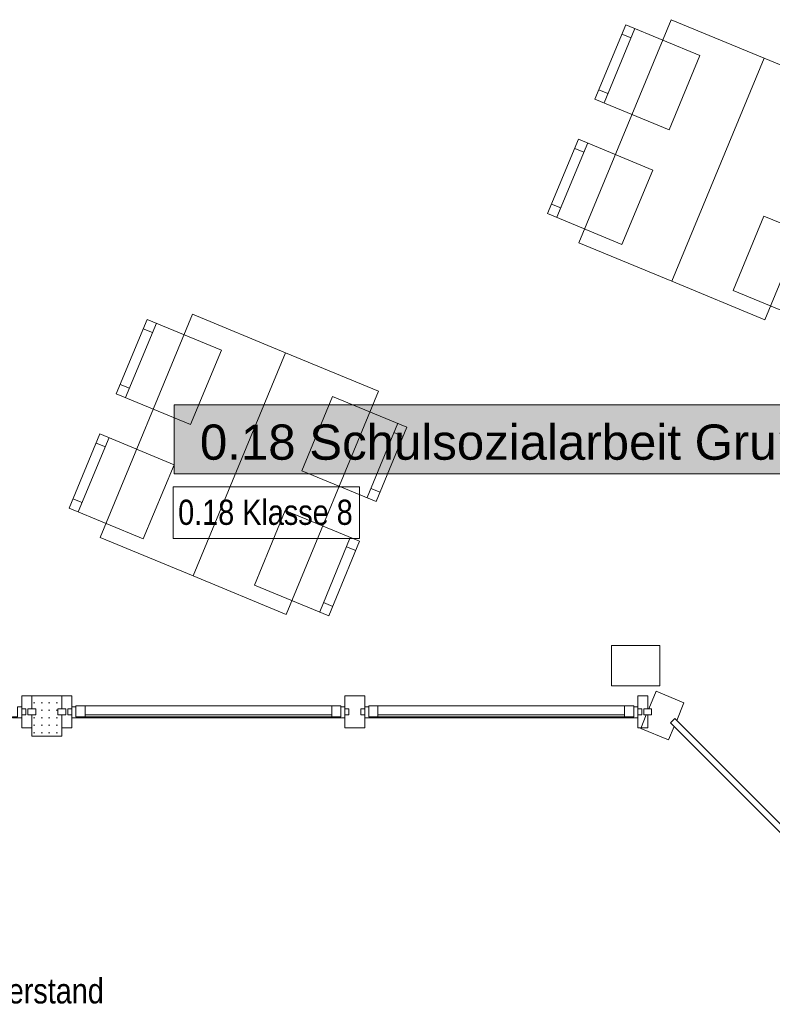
# Model space of a CAD drawing. Header units: metres. Extents: x -89 to 754, y -195 to 69.
# Tile 181 of 256: x 24.42 to 28.16, y 4.54 to 9.43. Entities that reach past the tile are written whole.
import ezdxf
from ezdxf.enums import TextEntityAlignment as Align

# ---------------------------------------------------------------- set-up
doc = ezdxf.new("R2010")
doc.units = ezdxf.units.M
doc.header["$MEASUREMENT"] = 0
doc.linetypes.add('Wipeout_Contour', pattern=[1, 0, -1])
for name, color, linetype in [('10 Fassade', 7, 'Continuous'), ('10 Stütze Holz', 7, 'Continuous'), ('30 Dach', 7, 'Continuous'), ('Abbruch_80 Raumbez Abbruch 50stel', 7, 'Continuous'), ('Neubau_50 Möblierung', 7, 'Continuous'), ('Neubau_80 Raum', 7, 'Continuous')]:
    doc.layers.add(name, color=color, linetype=linetype)
doc.styles.add('ERSTELLTER_STIL_1', font='arial.ttf')
doc.styles.add('ERSTELLTER_STIL_2', font='ARIALN.TTF')
doc.styles.add('ERSTELLTER_STIL_3', font='ARIALN.TTF')

# ---------------------------------------------------------------- blocks, each defined once
blk = doc.blocks.new('Stuhl 02 27[242]_1', base_point=(25.0298, 6.851))
at = {"layer": 'Neubau_50 Möblierung', "color": 254, "linetype": 'Continuous', "lineweight": 18, "true_color": 0xdfdfdf}
for p, q in [((24.7068, 6.9856), (24.8606, 7.3548)), ((24.8414, 7.3086), (24.7952, 7.3279)), ((24.726, 7.0317), (24.6798, 7.0509))]:
    blk.add_line(p, q, dxfattribs=at)
at = {"layer": 'Neubau_50 Möblierung', "color": 254, "linetype": 'Continuous', "lineweight": 18, "true_color": 0xdfdfdf, "flags": 128}
blk.add_lwpolyline([(25.0298, 6.851), (25.1837, 7.2202), (24.8144, 7.374), (24.6606, 7.0048)], close=True, dxfattribs=at)
blk = doc.blocks.new('Stuhl 02 27[243]_1', base_point=(25.2648, 7.4193))
at = {"layer": 'Neubau_50 Möblierung', "color": 254, "linetype": 'Continuous', "lineweight": 18, "true_color": 0xdfdfdf}
for p, q in [((24.9415, 7.5535), (25.095, 7.9229)), ((25.0758, 7.8768), (25.0297, 7.8959)), ((24.9607, 7.5997), (24.9146, 7.6189))]:
    blk.add_line(p, q, dxfattribs=at)
at = {"layer": 'Neubau_50 Möblierung', "color": 254, "linetype": 'Continuous', "lineweight": 18, "true_color": 0xdfdfdf, "flags": 128}
blk.add_lwpolyline([(25.2648, 7.4193), (25.4182, 7.7886), (25.0489, 7.9421), (24.8954, 7.5727)], close=True, dxfattribs=at)
blk = doc.blocks.new('Stuhl 02 27[244]_1', base_point=(25.5832, 6.6219))
at = {"layer": 'Neubau_50 Möblierung', "color": 254, "linetype": 'Continuous', "lineweight": 18, "true_color": 0xdfdfdf}
for p, q in [((25.9069, 6.4887), (26.0591, 6.8586)), ((26.0401, 6.8124), (26.0863, 6.7934)), ((25.926, 6.535), (25.9722, 6.5159))]:
    blk.add_line(p, q, dxfattribs=at)
at = {"layer": 'Neubau_50 Möblierung', "color": 254, "linetype": 'Continuous', "lineweight": 18, "true_color": 0xdfdfdf, "flags": 128}
blk.add_lwpolyline([(25.5832, 6.6219), (25.7354, 6.9918), (26.1053, 6.8396), (25.9532, 6.4697)], close=True, dxfattribs=at)
blk = doc.blocks.new('Stuhl 02 27[245]_1', base_point=(25.8187, 7.1899))
at = {"layer": 'Neubau_50 Möblierung', "color": 254, "linetype": 'Continuous', "lineweight": 18, "true_color": 0xdfdfdf}
for p, q in [((26.1423, 7.0565), (26.2948, 7.4262)), ((26.2758, 7.38), (26.322, 7.361)), ((26.1614, 7.1027), (26.2076, 7.0836))]:
    blk.add_line(p, q, dxfattribs=at)
at = {"layer": 'Neubau_50 Möblierung', "color": 254, "linetype": 'Continuous', "lineweight": 18, "true_color": 0xdfdfdf, "flags": 128}
blk.add_lwpolyline([(25.8187, 7.1899), (25.9713, 7.5597), (26.341, 7.4072), (26.1885, 7.0374)], close=True, dxfattribs=at)
blk = doc.blocks.new('Stuhl 02 27[250]_1', base_point=(27.4093, 8.3152))
at = {"layer": 'Neubau_50 Möblierung', "color": 254, "linetype": 'Continuous', "lineweight": 18, "true_color": 0xdfdfdf}
for p, q in [((27.0862, 8.4498), (27.2401, 8.819)), ((27.2208, 8.7729), (27.1747, 8.7921)), ((27.1054, 8.496), (27.0593, 8.5152))]:
    blk.add_line(p, q, dxfattribs=at)
at = {"layer": 'Neubau_50 Möblierung', "color": 254, "linetype": 'Continuous', "lineweight": 18, "true_color": 0xdfdfdf, "flags": 128}
blk.add_lwpolyline([(27.4093, 8.3152), (27.5631, 8.6844), (27.1939, 8.8383), (27.0401, 8.469)], close=True, dxfattribs=at)
blk = doc.blocks.new('Stuhl 02 27[251]_1', base_point=(27.6442, 8.8835))
at = {"layer": 'Neubau_50 Möblierung', "color": 254, "linetype": 'Continuous', "lineweight": 18, "true_color": 0xdfdfdf}
for p, q in [((27.321, 9.0178), (27.4745, 9.3872)), ((27.4553, 9.341), (27.4091, 9.3602)), ((27.3402, 9.064), (27.294, 9.0831))]:
    blk.add_line(p, q, dxfattribs=at)
at = {"layer": 'Neubau_50 Möblierung', "color": 254, "linetype": 'Continuous', "lineweight": 18, "true_color": 0xdfdfdf, "flags": 128}
blk.add_lwpolyline([(27.6442, 8.8835), (27.7977, 9.2529), (27.4283, 9.4064), (27.2748, 9.037)], close=True, dxfattribs=at)
blk = doc.blocks.new('Stuhl 02 27[252]_1', base_point=(27.9627, 8.0861))
at = {"layer": 'Neubau_50 Möblierung', "color": 254, "linetype": 'Continuous', "lineweight": 18, "true_color": 0xdfdfdf}
for p, q in [((28.2864, 7.953), (28.4386, 8.3229)), ((28.4195, 8.2766), (28.4658, 8.2576)), ((28.3054, 7.9992), (28.3517, 7.9802))]:
    blk.add_line(p, q, dxfattribs=at)
at = {"layer": 'Neubau_50 Möblierung', "color": 254, "linetype": 'Continuous', "lineweight": 18, "true_color": 0xdfdfdf, "flags": 128}
blk.add_lwpolyline([(27.9627, 8.0861), (28.1149, 8.456), (28.4848, 8.3039), (28.3326, 7.9339)], close=True, dxfattribs=at)
blk = doc.blocks.new('Schultisch 27[263]_1', base_point=(25.278, 6.6674))
at = {"layer": 'Neubau_50 Möblierung', "color": 254, "linetype": 'Continuous', "lineweight": 18, "true_color": 0xdfdfdf, "flags": 128}
blk.add_lwpolyline([(25.278, 6.6674), (25.737, 7.7761), (25.275, 7.9674), (24.816, 6.8586)], close=True, dxfattribs=at)
blk = doc.blocks.new('Schultisch 27[264]_1', base_point=(25.278, 6.6674))
at = {"layer": 'Neubau_50 Möblierung', "color": 254, "linetype": 'Continuous', "lineweight": 18, "true_color": 0xdfdfdf, "flags": 128}
blk.add_lwpolyline([(25.278, 6.6674), (25.737, 7.7761), (26.1989, 7.5849), (25.7399, 6.4761)], close=True, dxfattribs=at)
blk = doc.blocks.new('Schultisch 27[267]_1', base_point=(27.6574, 8.1316))
at = {"layer": 'Neubau_50 Möblierung', "color": 254, "linetype": 'Continuous', "lineweight": 18, "true_color": 0xdfdfdf, "flags": 128}
blk.add_lwpolyline([(27.6574, 8.1316), (28.1164, 9.2403), (27.6544, 9.4316), (27.1954, 8.3229)], close=True, dxfattribs=at)
blk = doc.blocks.new('Schultisch 27[268]_1', base_point=(27.6574, 8.1316))
at = {"layer": 'Neubau_50 Möblierung', "color": 254, "linetype": 'Continuous', "lineweight": 18, "true_color": 0xdfdfdf, "flags": 128}
blk.add_lwpolyline([(27.6574, 8.1316), (28.1164, 9.2403), (28.5784, 9.0491), (28.1194, 7.9404)], close=True, dxfattribs=at)
blk = doc.blocks.new('Schulsozialarbeit Gruppenraum_0.18_60_1', base_point=(29.7014, -4.626))
at = {"layer": 'Neubau_80 Raum', "linetype": 'Continuous', "lineweight": 0, "true_color": 0x2a303f}
blk.add_hatch(color=169, dxfattribs=at).paths.add_polyline_path([(25.1829, 7.1743), (29.4079, 7.1743), (29.4079, 7.5181), (25.1829, 7.5181)])
at = {"layer": 'Neubau_80 Raum', "color": 7, "linetype": 'Continuous', "lineweight": 9, "flags": 128}
blk.add_lwpolyline([(25.1829, 7.1743), (29.4079, 7.1743), (29.4079, 7.5181), (25.1829, 7.5181)], close=True, dxfattribs=at)
at = {"layer": 'Neubau_80 Raum', "color": 7, "lineweight": 9, "style": 'ERSTELLTER_STIL_1'}
blk.add_attdef('stApartmentId', text='', height=0.175, dxfattribs=at).set_placement((27.2954, 7.3324), align=Align.MIDDLE_CENTER)
at = {"layer": 'Neubau_80 Raum', "color": 7, "lineweight": 9}
for tag, height, style, p in [('DUMMY_850', 0.2, 'ERSTELLTER_STIL_2', (30.7867, -2.9216)), ('ROOM_NAME', 0.2, 'ERSTELLTER_STIL_2', (28.4514, -2.9807)), ('ROOM_NUMBER', 0.175, 'ERSTELLTER_STIL_1', (28.6161, -3.861)), ('measuredNetAreaCode', 0.175, 'ERSTELLTER_STIL_1', (28.6161, -4.3767)), ('perimeterCode', 0.175, 'ERSTELLTER_STIL_1', (28.6161, -4.7204)), ('ceilingHeightCode', 0.175, 'ERSTELLTER_STIL_1', (28.6161, -5.0642)), ('measuredAreaCode', 0.175, 'ERSTELLTER_STIL_1', (28.6161, -5.4079)), ('DUMMY_851_0', 0.175, 'ERSTELLTER_STIL_1', (30.5469, -5.4079)), ('DUMMY_852', 0.175, 'ERSTELLTER_STIL_1', (28.6161, -5.7517)), ('DUMMY_851_1', 0.175, 'ERSTELLTER_STIL_1', (30.5469, -5.7517)), ('DUMMY_853', 0.175, 'ERSTELLTER_STIL_1', (28.6161, -6.0954)), ('DUMMY_851_2', 0.175, 'ERSTELLTER_STIL_1', (30.5469, -6.0954))]:
    blk.add_attdef(tag, text='', height=height, dxfattribs=dict(at, style=style)).set_placement(p, align=Align.TOP_LEFT)

msp = doc.modelspace()

# ---------------------------------------------------------------- hatches: boundary and pattern name
at = {"layer": '10 Fassade', "linetype": 'Continuous', "lineweight": 9}
h = msp.add_hatch(dxfattribs=at)
h.set_pattern_fill('Gipskarton_0001', color=8, style=0, pattern_type=2)
h.set_pattern_definition([(0, (0, 0), (0, 0.0375), [0, -0.0375])])
h.paths.add_polyline_path([(24.6053, 6.0069), (24.6253, 6.0069), (24.6253, 6.0719), (24.4753, 6.0719), (24.4753, 6.0069), (24.4953, 6.0069), (24.4953, 5.9769), (24.4753, 5.9769), (24.4753, 5.8719), (24.6253, 5.8719), (24.6253, 5.9769), (24.6053, 5.9769)])

# ---------------------------------------------------------------- linework, layer by layer
at = {"layer": '10 Fassade', "color": 7, "linetype": 'Continuous', "lineweight": 13}
for p, q in [((24.4253, 6.0719), (24.4253, 6.0069)), ((24.4753, 6.0719), (24.4253, 6.0719)), ((24.4253, 6.0719), (24.4253, 6.0069)), ((24.4753, 6.0719), (24.4253, 6.0719)), ((24.4753, 6.0719), (24.4753, 6.0069)), ((24.6253, 6.0719), (24.4753, 6.0719)), ((24.4753, 6.0719), (24.4753, 6.0069)), ((24.6253, 6.0719), (24.4753, 6.0719)), ((24.6253, 6.0719), (24.6253, 6.0069)), ((24.6753, 6.0719), (24.6253, 6.0719)), ((24.6253, 6.0719), (24.6253, 6.0069)), ((24.6753, 6.0719), (24.6253, 6.0719)), ((24.6753, 6.0719), (24.6753, 6.0069)), ((24.6753, 6.0719), (24.6753, 6.0069)), ((26.0318, 6.0719), (26.0318, 6.0069)), ((26.1318, 6.0719), (26.0318, 6.0719)), ((26.1318, 6.0719), (26.0318, 6.0719)), ((26.0318, 6.0719), (26.0318, 6.0069)), ((26.1318, 6.0719), (26.1318, 6.0069)), ((26.1318, 6.0719), (26.1318, 6.0069)), ((27.4882, 6.0719), (27.4882, 6.0069)), ((27.5382, 6.0719), (27.4882, 6.0719)), ((27.4882, 6.0719), (27.4882, 6.0069)), ((27.5382, 6.0719), (27.4882, 6.0719)), ((27.5382, 6.0719), (27.5382, 6.0069)), ((27.5382, 6.0719), (27.5382, 6.0069)), ((27.5795, 6.0945), (27.5432, 6.0069)), ((27.5795, 6.0945), (27.5432, 6.0069)), ((27.5795, 6.0945), (27.7181, 6.0371)), ((27.5795, 6.0945), (27.7181, 6.0371)), ((27.7181, 6.0371), (27.6818, 5.9495)), ((27.7181, 6.0371), (27.6818, 5.9495)), ((24.4453, 6.0069), (24.4253, 6.0069)), ((24.4453, 6.0069), (24.4253, 6.0069)), ((24.4253, 5.9769), (24.4253, 5.9119)), ((24.4453, 5.9769), (24.4253, 5.9769)), ((24.4453, 5.9769), (24.4253, 5.9769)), ((24.4253, 5.9769), (24.4253, 5.9119)), ((24.4453, 6.0069), (24.4453, 5.9769)), ((24.4453, 6.0069), (24.4453, 5.9769)), ((24.4553, 6.0069), (24.4553, 5.9769)), ((24.4753, 6.0069), (24.4553, 6.0069)), ((24.4553, 6.0069), (24.4553, 5.9769)), ((24.4753, 6.0069), (24.4553, 6.0069)), ((24.4753, 5.9769), (24.4553, 5.9769)), ((24.4753, 5.9769), (24.4553, 5.9769)), ((24.4953, 6.0069), (24.4753, 6.0069)), ((24.4953, 6.0069), (24.4753, 6.0069)), ((24.4753, 5.9769), (24.4753, 5.9119)), ((24.4953, 5.9769), (24.4753, 5.9769)), ((24.4753, 5.9769), (24.4753, 5.9119)), ((24.4953, 5.9769), (24.4753, 5.9769)), ((24.4953, 6.0069), (24.4953, 5.9769)), ((24.4953, 6.0069), (24.4953, 5.9769)), ((24.6053, 6.0069), (24.6053, 5.9769)), ((24.6253, 6.0069), (24.6053, 6.0069)), ((24.6053, 6.0069), (24.6053, 5.9769)), ((24.6253, 6.0069), (24.6053, 6.0069)), ((24.6253, 5.9769), (24.6053, 5.9769)), ((24.6253, 5.9769), (24.6053, 5.9769)), ((24.6453, 6.0069), (24.6253, 6.0069)), ((24.6453, 6.0069), (24.6253, 6.0069)), ((24.6253, 5.9769), (24.6253, 5.9119)), ((24.6453, 5.9769), (24.6253, 5.9769)), ((24.6253, 5.9769), (24.6253, 5.9119)), ((24.6453, 5.9769), (24.6253, 5.9769)), ((24.6453, 6.0069), (24.6453, 5.9769)), ((24.6453, 6.0069), (24.6453, 5.9769)), ((24.6553, 6.0069), (24.6553, 5.9769)), ((24.6753, 6.0069), (24.6553, 6.0069)), ((24.6553, 6.0069), (24.6553, 5.9769)), ((24.6753, 6.0069), (24.6553, 6.0069)), ((24.6753, 5.9769), (24.6553, 5.9769)), ((24.6753, 5.9769), (24.6553, 5.9769)), ((24.6753, 5.9769), (24.6753, 5.9119)), ((24.6753, 5.9769), (24.6753, 5.9119)), ((26.0518, 6.0069), (26.0318, 6.0069)), ((26.0518, 6.0069), (26.0318, 6.0069)), ((26.0318, 5.9769), (26.0318, 5.9119)), ((26.0518, 5.9769), (26.0318, 5.9769)), ((26.0318, 5.9769), (26.0318, 5.9119)), ((26.0518, 5.9769), (26.0318, 5.9769)), ((26.0518, 6.0069), (26.0518, 5.9769)), ((26.0518, 6.0069), (26.0518, 5.9769)), ((26.1118, 6.0069), (26.1118, 5.9769)), ((26.1318, 6.0069), (26.1118, 6.0069)), ((26.1118, 6.0069), (26.1118, 5.9769)), ((26.1318, 6.0069), (26.1118, 6.0069)), ((26.1318, 5.9769), (26.1118, 5.9769)), ((26.1318, 5.9769), (26.1118, 5.9769)), ((26.1318, 5.9769), (26.1318, 5.9119)), ((26.1318, 5.9769), (26.1318, 5.9119)), ((27.5082, 6.0069), (27.4882, 6.0069)), ((27.5082, 6.0069), (27.4882, 6.0069)), ((27.4882, 5.9769), (27.4882, 5.9119)), ((27.5082, 5.9769), (27.4882, 5.9769)), ((27.4882, 5.9769), (27.4882, 5.9119)), ((27.5082, 5.9769), (27.4882, 5.9769)), ((27.5308, 5.9769), (27.503, 5.9097)), ((27.5308, 5.9769), (27.503, 5.9097)), ((27.5082, 6.0069), (27.5082, 5.9769)), ((27.5082, 6.0069), (27.5082, 5.9769)), ((27.5182, 6.0069), (27.5182, 5.9769)), ((27.5382, 6.0069), (27.5182, 6.0069)), ((27.5182, 6.0069), (27.5182, 5.9769)), ((27.5382, 6.0069), (27.5182, 6.0069)), ((27.5308, 5.9769), (27.5182, 5.9769)), ((27.5308, 5.9769), (27.5182, 5.9769)), ((27.5382, 5.9769), (27.5308, 5.9769)), ((27.5382, 5.9769), (27.5308, 5.9769)), ((27.5382, 5.9769), (27.5382, 5.9119)), ((27.557, 5.9769), (27.5382, 5.9769)), ((27.5382, 5.9769), (27.5382, 5.9119)), ((27.557, 5.9769), (27.5382, 5.9769)), ((27.557, 6.0069), (27.5432, 6.0069)), ((27.557, 6.0069), (27.5432, 6.0069)), ((27.557, 6.0069), (27.557, 5.9769)), ((27.557, 6.0069), (27.557, 5.9769)), ((27.6721, 5.9592), (27.6508, 5.938)), ((27.6721, 5.9592), (27.6508, 5.938)), ((27.6508, 5.938), (27.6694, 5.9195)), ((27.6508, 5.938), (27.6694, 5.9195)), ((27.6721, 5.9592), (27.6818, 5.9495)), ((27.6721, 5.9592), (27.6818, 5.9495)), ((24.4753, 5.9119), (24.4253, 5.9119)), ((24.4753, 5.9119), (24.4253, 5.9119)), ((24.4753, 5.9119), (24.4753, 5.8719)), ((24.4753, 5.9119), (24.4753, 5.8719)), ((24.6253, 5.8719), (24.4753, 5.8719)), ((24.6253, 5.8719), (24.4753, 5.8719)), ((24.6253, 5.9119), (24.6253, 5.8719)), ((24.6753, 5.9119), (24.6253, 5.9119)), ((24.6253, 5.9119), (24.6253, 5.8719)), ((24.6753, 5.9119), (24.6253, 5.9119)), ((26.1318, 5.9119), (26.0318, 5.9119)), ((26.1318, 5.9119), (26.0318, 5.9119)), ((27.5382, 5.9119), (27.4882, 5.9119)), ((27.5382, 5.9119), (27.4882, 5.9119)), ((27.503, 5.9097), (27.6416, 5.8523)), ((27.503, 5.9097), (27.6416, 5.8523)), ((27.6694, 5.9195), (27.6416, 5.8523)), ((27.6694, 5.9195), (27.6416, 5.8523))]:
    msp.add_line(p, q, dxfattribs=at)
at = {"layer": '10 Fassade', "color": 7, "linetype": 'Continuous', "lineweight": 13, "flags": 128}
for points in [[(24.4253, 5.9619), (24.3803, 5.9619), (24.3803, 5.9669), (24.4053, 5.9669), (24.4053, 6.0169), (24.4253, 6.0169)], [(24.4253, 5.9619), (24.3803, 5.9619), (24.3803, 5.9669), (24.4053, 5.9669), (24.4053, 6.0169), (24.4253, 6.0169)], [(24.4553, 5.9769), (24.4553, 6.0069), (24.4953, 6.0069), (24.4953, 5.9769)], [(24.4553, 5.9769), (24.4553, 6.0069), (24.4953, 6.0069), (24.4953, 5.9769)], [(24.6053, 5.9769), (24.6053, 6.0069), (24.6453, 6.0069), (24.6453, 5.9769)], [(24.6053, 5.9769), (24.6053, 6.0069), (24.6453, 6.0069), (24.6453, 5.9769)], [(27.5182, 5.9769), (27.5182, 6.0069), (27.557, 6.0069), (27.557, 5.9769)], [(27.5182, 5.9769), (27.5182, 6.0069), (27.557, 6.0069), (27.557, 5.9769)], [(27.6508, 5.938), (27.6721, 5.9592), (28.5934, 5.0379), (28.5722, 5.0166)], [(27.6508, 5.938), (27.6721, 5.9592), (28.5934, 5.0379), (28.5722, 5.0166)]]:
    msp.add_lwpolyline(points, close=True, dxfattribs=at)
at = {"layer": '10 Stütze Holz', "color": 7, "linetype": 'Continuous', "lineweight": 13, "flags": 128}
msp.add_lwpolyline([(27.3575, 6.3219), (27.3575, 6.1219), (27.5975, 6.1219), (27.5975, 6.3219)], close=True, dxfattribs=at)
at = {"layer": 'Abbruch_80 Raumbez Abbruch 50stel', "color": 40, "linetype": 'Continuous', "lineweight": 9, "true_color": 0xe6c200, "flags": 128}
msp.add_lwpolyline([(25.1783, 6.8539), (26.1053, 6.8539), (26.1053, 7.1098), (25.1783, 7.1098), (25.1783, 6.8539)], close=True, dxfattribs=at)

# ---------------------------------------------------------------- block references
at = {"layer": 'Neubau_50 Möblierung', "color": 254, "linetype": 'Continuous', "lineweight": 18, "true_color": 0xdfdfdf}
for name, p in [('Schultisch 27[267]_1', (27.6574, 8.1316)), ('Stuhl 02 27[251]_1', (27.6442, 8.8835)), ('Schultisch 27[268]_1', (27.6574, 8.1316)), ('Stuhl 02 27[250]_1', (27.4093, 8.3152)), ('Stuhl 02 27[252]_1', (27.9627, 8.0861)), ('Schultisch 27[263]_1', (25.278, 6.6674)), ('Stuhl 02 27[243]_1', (25.2648, 7.4193)), ('Schultisch 27[264]_1', (25.278, 6.6674)), ('Stuhl 02 27[245]_1', (25.8187, 7.1899)), ('Stuhl 02 27[242]_1', (25.0298, 6.851)), ('Stuhl 02 27[244]_1', (25.5832, 6.6219))]:
    msp.add_blockref(name, p, dxfattribs=at)

# ---------------------------------------------------------------- texts
at = {"layer": '30 Dach', "color": 7, "linetype": 'Continuous', "lineweight": 9, "insert": (23.8626, 4.5407), "char_height": 0.125, "attachment_point": 7, "rotation": 0.0337, "style": 'ERSTELLTER_STIL_3'}
msp.add_mtext('\\A1;{\\pql;\\fArial Narrow|b0|i0|c0|p0;\\W1.000000;Dachüberstand}', dxfattribs=at)
at = {"layer": 'Abbruch_80 Raumbez Abbruch 50stel', "color": 40, "linetype": 'Continuous', "lineweight": 9, "true_color": 0xe6c200, "insert": (25.2033, 7.0462), "char_height": 0.125, "attachment_point": 1, "style": 'ERSTELLTER_STIL_3'}
msp.add_mtext('\\A1;{\\pql;\\fArial Narrow|b0|i0|c0|p0;\\W1.000000;0.1\\fArial Narrow|b0|i0|c0|p0;\\W1.000000;8\\fArial Narrow|b0|i0|c0|p0;\\W1.000000; Klasse \\fArial Narrow|b0|i0|c0|p0;\\W1.000000;8}', dxfattribs=at)

# ---------------------------------------------------------------- wipeouts: each hides what was drawn before it
at = {"color": 254, "linetype": 'Wipeout_Contour', "lineweight": 0, "ltscale": 104.219977}
msp.add_wipeout([(24.7403, 5.9669), (25.9668, 5.9669), (25.9668, 6.0219), (24.7403, 6.0219)], dxfattribs=at).dxf.layer = '10 Fassade'
at = {"color": 254, "linetype": 'Wipeout_Contour', "lineweight": 0, "ltscale": 109.897418}
msp.add_wipeout([(26.1968, 5.9669), (27.4232, 5.9669), (27.4232, 6.0219), (26.1968, 6.0219)], dxfattribs=at).dxf.layer = '10 Fassade'

# ---------------------------------------------------------------- next in the draw order: linework, layer by layer
at = {"layer": '10 Fassade', "color": 7, "linetype": 'Continuous', "lineweight": 13}
for p, q in [((24.7403, 6.0219), (25.9668, 6.0219)), ((26.1968, 6.0219), (27.4232, 6.0219))]:
    msp.add_line(p, q, dxfattribs=at)

# ---------------------------------------------------------------- next in the draw order: wipeouts: each hides what was drawn before it
at = {"color": 254, "linetype": 'Wipeout_Contour', "lineweight": 0, "ltscale": 104.192599}
msp.add_wipeout([(25.9868, 5.9619), (25.9868, 5.9669), (24.7203, 5.9669), (24.7203, 5.9619)], dxfattribs=at).dxf.layer = '10 Fassade'
at = {"color": 254, "linetype": 'Wipeout_Contour', "lineweight": 0, "ltscale": 109.871442}
msp.add_wipeout([(27.4432, 5.9619), (27.4432, 5.9669), (26.1768, 5.9669), (26.1768, 5.9619)], dxfattribs=at).dxf.layer = '10 Fassade'

# ---------------------------------------------------------------- next in the draw order: linework, layer by layer
at = {"layer": '10 Fassade', "color": 7, "linetype": 'Continuous', "lineweight": 13}
for p, q in [((24.7403, 5.9769), (25.9668, 5.9769)), ((26.1968, 5.9769), (27.4232, 5.9769)), ((25.9668, 5.9669), (24.7403, 5.9669)), ((27.4232, 5.9669), (26.1968, 5.9669))]:
    msp.add_line(p, q, dxfattribs=at)
at = {"layer": '10 Fassade', "color": 7, "linetype": 'Continuous', "lineweight": 13, "flags": 128}
for points in [[(24.6953, 6.0219), (24.7403, 6.0219), (24.7403, 5.9669), (24.6953, 5.9669)], [(26.0118, 5.9669), (25.9668, 5.9669), (25.9668, 6.0219), (26.0118, 6.0219)], [(26.1518, 6.0219), (26.1968, 6.0219), (26.1968, 5.9669), (26.1518, 5.9669)], [(27.4682, 5.9669), (27.4232, 5.9669), (27.4232, 6.0219), (27.4682, 6.0219)], [(24.6753, 6.0169), (24.6953, 6.0169), (24.6953, 5.9669), (24.7203, 5.9669), (24.7203, 5.9619), (24.6753, 5.9619)], [(26.0318, 5.9619), (25.9868, 5.9619), (25.9868, 5.9669), (26.0118, 5.9669), (26.0118, 6.0169), (26.0318, 6.0169)], [(26.1318, 6.0169), (26.1518, 6.0169), (26.1518, 5.9669), (26.1768, 5.9669), (26.1768, 5.9619), (26.1318, 5.9619)], [(27.4882, 5.9619), (27.4432, 5.9619), (27.4432, 5.9669), (27.4682, 5.9669), (27.4682, 6.0169), (27.4882, 6.0169)], [(25.9868, 5.9619), (24.7203, 5.9619), (24.7203, 5.9669), (25.9868, 5.9669)], [(27.4432, 5.9619), (26.1768, 5.9619), (26.1768, 5.9669), (27.4432, 5.9669)]]:
    msp.add_lwpolyline(points, close=True, dxfattribs=at)

# ---------------------------------------------------------------- next in the draw order: wipeouts: each hides what was drawn before it
at = {"color": 254, "linetype": 'Wipeout_Contour', "lineweight": 0, "ltscale": 104.219977}
msp.add_wipeout([(24.7403, 5.9669), (25.9668, 5.9669), (25.9668, 6.0219), (24.7403, 6.0219)], dxfattribs=at).dxf.layer = '10 Fassade'
at = {"color": 254, "linetype": 'Wipeout_Contour', "lineweight": 0, "ltscale": 109.897418}
msp.add_wipeout([(26.1968, 5.9669), (27.4232, 5.9669), (27.4232, 6.0219), (26.1968, 6.0219)], dxfattribs=at).dxf.layer = '10 Fassade'

# ---------------------------------------------------------------- next in the draw order: linework, layer by layer
at = {"layer": '10 Fassade', "color": 7, "linetype": 'Continuous', "lineweight": 13}
for p, q in [((24.7403, 6.0219), (25.9668, 6.0219)), ((26.1968, 6.0219), (27.4232, 6.0219))]:
    msp.add_line(p, q, dxfattribs=at)

# ---------------------------------------------------------------- next in the draw order: wipeouts: each hides what was drawn before it
at = {"color": 254, "linetype": 'Wipeout_Contour', "lineweight": 0, "ltscale": 104.192599}
msp.add_wipeout([(25.9868, 5.9619), (25.9868, 5.9669), (24.7203, 5.9669), (24.7203, 5.9619)], dxfattribs=at).dxf.layer = '10 Fassade'
at = {"color": 254, "linetype": 'Wipeout_Contour', "lineweight": 0, "ltscale": 109.871442}
msp.add_wipeout([(27.4432, 5.9619), (27.4432, 5.9669), (26.1768, 5.9669), (26.1768, 5.9619)], dxfattribs=at).dxf.layer = '10 Fassade'

# ---------------------------------------------------------------- next in the draw order: linework, layer by layer
at = {"layer": '10 Fassade', "color": 7, "linetype": 'Continuous', "lineweight": 13}
for p, q in [((24.7403, 5.9769), (25.9668, 5.9769)), ((26.1968, 5.9769), (27.4232, 5.9769)), ((25.9668, 5.9669), (24.7403, 5.9669)), ((27.4232, 5.9669), (26.1968, 5.9669))]:
    msp.add_line(p, q, dxfattribs=at)
at = {"layer": '10 Fassade', "color": 7, "linetype": 'Continuous', "lineweight": 13, "flags": 128}
for points in [[(24.6953, 6.0219), (24.7403, 6.0219), (24.7403, 5.9669), (24.6953, 5.9669)], [(26.0118, 5.9669), (25.9668, 5.9669), (25.9668, 6.0219), (26.0118, 6.0219)], [(26.1518, 6.0219), (26.1968, 6.0219), (26.1968, 5.9669), (26.1518, 5.9669)], [(27.4682, 5.9669), (27.4232, 5.9669), (27.4232, 6.0219), (27.4682, 6.0219)], [(24.6753, 6.0169), (24.6953, 6.0169), (24.6953, 5.9669), (24.7203, 5.9669), (24.7203, 5.9619), (24.6753, 5.9619)], [(26.0318, 5.9619), (25.9868, 5.9619), (25.9868, 5.9669), (26.0118, 5.9669), (26.0118, 6.0169), (26.0318, 6.0169)], [(26.1318, 6.0169), (26.1518, 6.0169), (26.1518, 5.9669), (26.1768, 5.9669), (26.1768, 5.9619), (26.1318, 5.9619)], [(27.4882, 5.9619), (27.4432, 5.9619), (27.4432, 5.9669), (27.4682, 5.9669), (27.4682, 6.0169), (27.4882, 6.0169)], [(25.9868, 5.9619), (24.7203, 5.9619), (24.7203, 5.9669), (25.9868, 5.9669)], [(27.4432, 5.9619), (26.1768, 5.9619), (26.1768, 5.9669), (27.4432, 5.9669)]]:
    msp.add_lwpolyline(points, close=True, dxfattribs=at)

# ---------------------------------------------------------------- next in the draw order: block references
at = {"layer": 'Neubau_80 Raum', "color": 7, "linetype": 'Continuous', "lineweight": 13}
ref = msp.add_blockref('Schulsozialarbeit Gruppenraum_0.18_60_1', (29.7014, -4.626), dxfattribs=at)
ref.add_attrib('stApartmentId', '0.18 Schulsozialarbeit Gruppenraum', dxfattribs={"color": 7, "lineweight": 9, "height": 0.175, "style": 'ERSTELLTER_STIL_1'}).set_placement((27.2954, 7.3324), align=Align.MIDDLE_CENTER)

doc.saveas('drawing.dxf')
